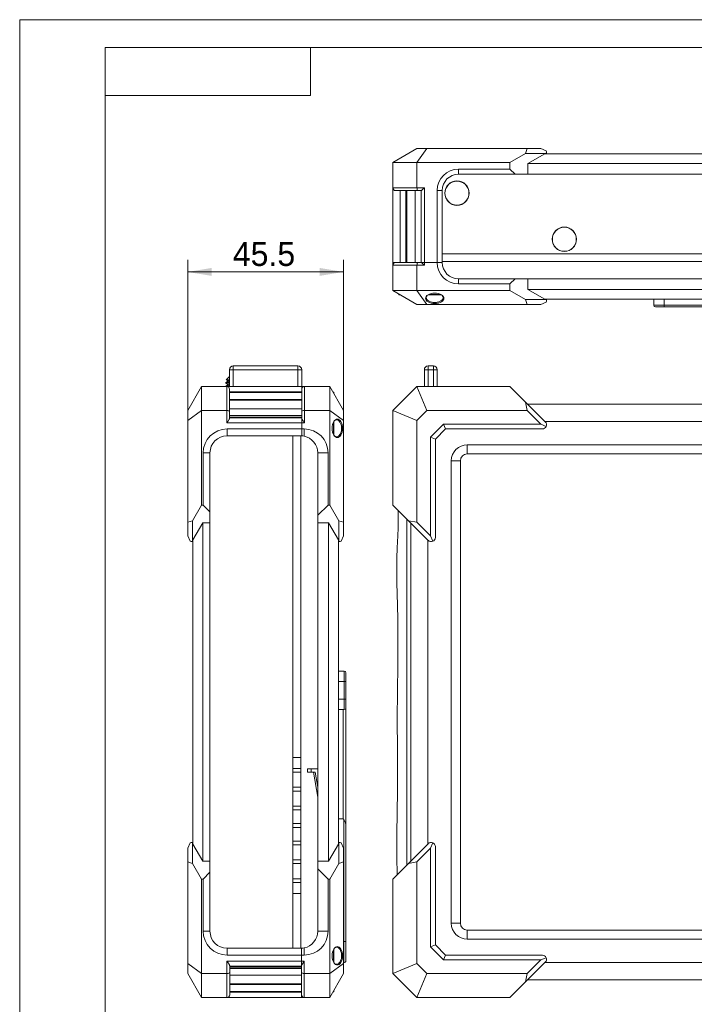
# Model space of a CAD drawing. Header units: millimetres. Extents: x 0 to 841, y 0 to 594.
# Tile 10 of 19: x 0 to 197, y 307 to 594. Entities that reach past the tile are written whole.
import ezdxf

# ---------------------------------------------------------------- set-up
doc = ezdxf.new("R2010")
doc.units = ezdxf.units.MM
doc.layers.get('0').update_dxf_attribs({"lineweight": 18})
for name, color, linetype, lineweight in [('30MM销_', 7, 'Continuous', 18), ('Default', 7, 'Continuous', 18), ('N-KL-280-PX2', 7, 'Continuous', 18), ('主壳R2R2鍑_PAR_1', 7, 'Continuous', 18), ('图框', 7, 'Continuous', 18), ('手带PX2_', 7, 'Continuous', 18), ('支撑板鏉块弶_閺俖', 7, 'Continuous', 18), ('支架固鍥哄畾鏉_', 7, 'Continuous', 18), ('正面保淇1', 7, 'Continuous', 18), ('电池仓3', 7, 'Continuous', 18), ('粗实线层', 7, 'Continuous', 18), ('背部螺母-数E_J(UP溇_', 7, 'Continuous', 18), ('背面D', 7, 'Continuous', 18), ('风道PX-2024-01', 7, 'Continuous', 18)]:
    doc.layers.add(name, color=color, linetype=linetype, lineweight=lineweight)
doc.styles.add('SEACAD_Arial', font='txt', dxfattribs={"width": 0.7})
doc.dimstyles.new('国标', dxfattribs={"dimtxt": 7, "dimasz": 7, "dimexe": 3.5, "dimexo": 0, "dimgap": 1.75, "dimtad": 1, "dimdsep": 46, "dimtxsty": 'SEACAD_Arial', "dimblk": '_CAXARROW', "dimcen": 3.5, "dimdle": 14, "dimadec": 1, "dimazin": 0, "dimtfac": 0.5, "dimtdec": 3, "dimtmove": 0, "dimatfit": 3, "dimfxl": 1, "dimtolj": 1, "dimarcsym": 0})

# ---------------------------------------------------------------- blocks, each defined once
blk = doc.blocks.new('SE1')
at = {"layer": '手带PX2_', "color": 7, "linetype": 'Continuous'}
blk.add_line((113.13, 448.25), (113.13, 347.19), dxfattribs=at)
blk.add_arc((459.35, 389.88), 349.06, 180.2302, 180.3378, dxfattribs=at)
for points, degree, knots in [([(110.53, 450.85), (110.53, 450.78), (110.53, 450.71), (110.69, 446.98), (110.41, 442.08), (110.13, 437.1), (110.15, 433.43), (110.15, 430.77), (110.33, 424.79), (110.48, 419.92), (110.51, 416.14), (110.57, 409.88), (110.39, 398.85), (110.26, 390.51), (110.37, 381.55), (110.47, 373.08), (110.31, 364.27), (110.11, 352.4), (110.24, 346.97), (110.26, 346.14), (110.34, 344.4)], 2, [0, 0, 0, 0.09821, 0.09821, 8.653091, 8.653091, 17.207973, 17.207973, 25.762854, 25.762854, 34.317736, 34.317736, 51.427499, 51.427499, 68.537261, 68.537261, 85.647024, 85.647024, 102.756787, 102.756787, 106.470835, 106.470835, 106.470835]), ([(110.3, 392.19), (110.3, 392.22), (110.3, 392.29), (110.3, 392.38), (110.3, 392.47), (110.3, 392.55), (110.31, 392.61), (110.31, 392.68), (110.31, 392.73), (110.31, 392.77), (110.31, 392.81), (110.31, 392.84), (110.31, 392.86), (110.31, 392.87), (110.31, 392.87), (110.31, 392.87)], 3, [0, 0, 0, 0, 0.0518538, 0.1038943, 0.1562999, 0.2092452, 0.2628996, 0.3174259, 0.3729791, 0.4297059, 0.4877442, 0.5472226, 0.6082606, 0.6709689, 0.6808195, 0.6808195, 0.6808195, 0.6808195])]:
    blk.add_open_spline(points, degree=degree, knots=knots, dxfattribs=at)
at = {"layer": '正面保淇1', "color": 7, "linetype": 'Continuous'}
for p, q in [((119.33, 491.81), (118.23, 491.81)), ((118.23, 486.91), (118.23, 491.81)), ((119.33, 491.81), (119.33, 492.91)), ((120.86, 492.91), (119.33, 492.91)), ((119.33, 486.91), (119.33, 491.81)), ((120.86, 491.81), (119.33, 491.81)), ((120.86, 492.91), (120.86, 491.81)), ((120.86, 491.81), (121.96, 491.81)), ((120.86, 486.91), (120.86, 491.81)), ((121.96, 486.91), (121.96, 491.81)), ((109.06, 479.91), (116.06, 486.91)), ((116.06, 486.91), (143.23, 486.91)), ((116.06, 486.91), (118.96, 479.91)), ((143.23, 486.91), (147.8, 482.34)), ((147.8, 482.34), (153.56, 476.58)), ((148.25, 479.91), (147.8, 482.34)), ((329.08, 481.72), (148.42, 481.72)), ((109.06, 479.91), (116.06, 477.01)), ((109.06, 452.32), (109.06, 479.91)), ((118.96, 479.91), (116.06, 477.01)), ((148.25, 479.91), (118.96, 479.91)), ((152.23, 475.93), (148.25, 479.91)), ((116.06, 477.01), (116.06, 447.3)), ((120.04, 472.11), (123.86, 475.93)), ((124.44, 474.53), (121.44, 471.53)), ((123.86, 475.93), (152.23, 475.93)), ((123.86, 475.93), (124.44, 474.53)), ((152.71, 474.53), (124.44, 474.53)), ((152.23, 475.93), (153.82, 475.27)), ((153.42, 476.72), (324.08, 476.72)), ((120.04, 443.31), (120.04, 472.11)), ((120.04, 472.11), (121.44, 471.53)), ((121.44, 471.53), (121.44, 442.83)), ((346.74, 469.87), (130.76, 469.87)), ((130.76, 469.87), (130.76, 467.22)), ((130.76, 467.22), (346.74, 467.22)), ((126.11, 465.22), (126.11, 330.22)), ((126.11, 465.22), (128.76, 465.22)), ((128.76, 330.22), (128.76, 465.22)), ((113.64, 447.74), (109.06, 452.32)), ((119.39, 441.98), (113.64, 447.74)), ((113.64, 447.74), (116.06, 447.3)), ((114.26, 348.31), (114.26, 447.12)), ((116.06, 447.3), (120.04, 443.31)), ((120.04, 443.31), (120.7, 441.72)), ((119.26, 442.12), (119.26, 353.31)), ((120.04, 352.12), (120.7, 353.71)), ((119.39, 353.45), (113.64, 347.7)), ((116.06, 348.14), (120.04, 352.12)), ((120.04, 352.12), (120.04, 323.33)), ((121.44, 323.91), (121.44, 352.61)), ((113.64, 347.7), (116.06, 348.14)), ((116.06, 318.43), (116.06, 348.14)), ((113.64, 347.7), (109.06, 343.12)), ((109.06, 343.12), (109.06, 315.53)), ((126.11, 330.22), (128.76, 330.22)), ((130.76, 328.22), (346.74, 328.22)), ((130.76, 325.57), (130.76, 328.22)), ((346.74, 325.57), (130.76, 325.57)), ((120.04, 323.33), (121.44, 323.91)), ((120.04, 323.33), (123.86, 319.51)), ((124.44, 320.91), (121.44, 323.91)), ((123.86, 319.51), (124.44, 320.91)), ((123.86, 319.51), (152.23, 319.51)), ((152.71, 320.91), (124.44, 320.91)), ((152.23, 319.51), (148.25, 315.53)), ((152.23, 319.51), (153.82, 320.17)), ((109.06, 315.53), (116.06, 318.43)), ((118.96, 315.53), (116.06, 318.43)), ((147.8, 313.1), (153.56, 318.86)), ((153.42, 318.72), (324.08, 318.72)), ((109.06, 315.53), (116.06, 308.53)), ((116.06, 308.53), (118.96, 315.53)), ((148.25, 315.53), (118.96, 315.53)), ((148.25, 315.53), (147.8, 313.1)), ((329.08, 313.72), (148.42, 313.72)), ((143.23, 308.53), (147.8, 313.1)), ((116.06, 308.53), (143.23, 308.53))]:
    blk.add_line(p, q, dxfattribs=at)
for centre, radius, start, end in [((119.33, 491.81), 1.1, 90, 180), ((120.86, 491.81), 1.1, 0, 90), ((152.71, 475.73), 1.2, 270, 337.5), ((152.71, 475.73), 1.2, 337.5, 45), ((130.76, 465.22), 4.65, 90, 180), ((130.76, 465.22), 2, 90, 180), ((120.24, 442.83), 1.2, 292.5, 0), ((120.24, 442.83), 1.2, 225, 292.5), ((120.24, 352.61), 1.2, 67.5, 135), ((120.24, 352.61), 1.2, 0, 67.5), ((130.76, 330.22), 4.65, 180, 270), ((130.76, 330.22), 2, 180, 270), ((152.71, 319.71), 1.2, 22.5, 90), ((152.71, 319.71), 1.2, 315, 22.5)]:
    blk.add_arc(centre, radius, start, end, dxfattribs=at)
blk = doc.blocks.new('SE2')
at = {"layer": '30MM销_', "color": 7, "linetype": 'Continuous'}
for p, q in [((113.09, 544.12), (113.09, 523.12)), ((115.59, 523.12), (115.59, 544.12))]:
    blk.add_line(p, q, dxfattribs=at)
at = {"layer": '主壳R2R2鍑_PAR_1', "color": 7, "linetype": 'Continuous'}
blk.add_line((354.04, 525.67), (123.46, 525.67), dxfattribs=at)
for centre, radius in [((127.76, 543.37), 3.57), ((127.76, 543.37), 3.5), ((159.13, 529.89), 3.57), ((159.13, 529.89), 3.5)]:
    blk.add_circle(centre, radius, dxfattribs=at)
at = {"layer": '支架固鍥哄畾鏉_', "color": 7, "linetype": 'Continuous'}
for p, q in [((185.26, 512.37), (185.26, 510.67)), ((188.26, 512.37), (188.26, 510.67)), ((185.26, 510.67), (188.26, 510.67)), ((185.76, 510.17), (188.26, 510.17)), ((188.26, 510.17), (188.26, 510.67)), ((188.26, 510.67), (202.66, 510.67)), ((188.26, 510.17), (202.16, 510.17))]:
    blk.add_line(p, q, dxfattribs=at)
blk.add_arc((185.76, 510.67), 0.5, 180, 270, dxfattribs=at)
at = {"layer": '正面保淇1', "color": 7, "linetype": 'Continuous'}
for p, q in [((109.06, 552.33), (116.06, 556.37)), ((118.96, 556.37), (116.06, 556.37)), ((116.06, 552.33), (118.96, 556.37)), ((148.25, 556.37), (118.96, 556.37)), ((143.23, 552.33), (147.8, 554.97)), ((148.25, 556.37), (147.8, 554.97)), ((147.8, 554.97), (153.56, 554.97)), ((152.23, 556.37), (148.25, 556.37)), ((153.42, 554.87), (148.42, 551.98)), ((152.23, 556.37), (153.82, 555.71)), ((153.42, 554.87), (324.08, 554.87)), ((153.56, 554.97), (153.56, 554.87)), ((153.91, 554.87), (153.91, 555.32)), ((109.06, 552.33), (116.06, 552.33)), ((109.06, 544.92), (109.06, 552.33)), ((116.06, 544.92), (116.06, 552.33)), ((116.06, 552.33), (143.23, 552.33)), ((143.23, 550.37), (143.23, 552.33)), ((329.08, 551.98), (148.42, 551.98)), ((148.42, 551.98), (148.42, 548.87)), ((128.16, 550.37), (143.23, 550.37)), ((128.16, 548.87), (128.16, 550.37)), ((144.73, 548.87), (143.23, 550.37)), ((144.73, 548.87), (128.16, 548.87)), ((144.73, 548.87), (148.42, 548.87)), ((329.08, 548.87), (148.42, 548.87)), ((109.06, 544.92), (116.06, 544.92)), ((109.06, 523.12), (109.06, 544.92)), ((109.86, 544.12), (116.39, 544.12)), ((111.15, 523.12), (111.15, 544.12)), ((112.79, 523.12), (112.79, 544.12)), ((118.23, 544.92), (116.06, 544.92)), ((117.34, 544.12), (116.39, 544.12)), ((117.33, 544.12), (117.33, 523.12)), ((118.23, 523.12), (118.23, 544.92)), ((121.96, 523.12), (121.96, 544.17)), ((123.46, 544.17), (121.96, 544.17)), ((123.46, 544.17), (123.46, 523.12)), ((109.86, 523.12), (109.06, 523.12)), ((117.34, 523.12), (118.23, 523.12)), ((118.23, 523.12), (121.96, 523.12)), ((121.96, 523.12), (123.46, 523.12))]:
    blk.add_line(p, q, dxfattribs=at)
for centre, radius, start, end in [((128.16, 544.17), 6.2, 90, 180), ((128.16, 544.17), 4.7, 90, 180), ((109.86, 544.92), 0.8, 180, 270)]:
    blk.add_arc(centre, radius, start, end, dxfattribs=at)
for centre, major_axis, start_param, end_param in [((152.71, 556.17), (-1.11, 1.11), 2.748894, 3.926991), ((116.39, 544.92), (0, -0.8), 4.712389, 6.283185)]:
    blk.add_ellipse(centre, major_axis=major_axis, ratio=0.414214, start_param=start_param, end_param=end_param, dxfattribs=at)
blk.add_open_spline([(117.34, 544.12), (117.35, 544.13), (117.39, 544.14), (117.51, 544.24), (117.68, 544.4), (117.93, 544.63), (118.12, 544.81), (118.23, 544.92)], degree=3, knots=[0, 0, 0, 0, 0.172261, 0.370251, 0.601, 0.837806, 1.202098, 1.202098, 1.202098, 1.202098], dxfattribs=at)
at = {"layer": '电池仓3', "color": 7, "linetype": 'Continuous'}
blk.add_line((123.46, 523.37), (272.92, 523.37), dxfattribs=at)
at = {"layer": '背部螺母-数E_J(UP溇_', "color": 7, "linetype": 'Continuous'}
for p, q in [((110.73, 513.95), (110.73, 513.82)), ((110.73, 513.82), (110.95, 513.82)), ((110.83, 513.72), (111.13, 513.72)), ((119.32, 513.72), (123.2, 513.72)), ((119.52, 513.82), (123, 513.82))]:
    blk.add_line(p, q, dxfattribs=at)
blk.add_arc((110.83, 513.82), 0.1, 180, 270, dxfattribs=at)
at = {"layer": '背面D', "color": 7, "linetype": 'Continuous'}
for p, q in [((109.06, 523.12), (109.86, 523.12)), ((109.06, 522.32), (109.06, 523.12)), ((109.06, 522.32), (116.06, 522.32)), ((109.06, 522.32), (109.06, 514.91)), ((109.86, 523.12), (116.39, 523.12)), ((116.06, 522.32), (118.23, 522.32)), ((116.06, 522.32), (116.06, 514.91)), ((116.39, 523.12), (117.34, 523.12)), ((117.34, 523.12), (118.23, 523.12)), ((118.23, 523.12), (121.96, 523.12)), ((118.23, 523.12), (118.23, 522.32)), ((121.96, 523.12), (123.46, 523.12)), ((121.96, 523.07), (121.96, 523.12)), ((123.46, 523.07), (121.96, 523.07)), ((123.46, 523.12), (123.46, 523.07)), ((128.16, 518.37), (144.73, 518.37)), ((128.16, 518.37), (128.16, 516.87)), ((143.23, 516.87), (144.73, 518.37)), ((144.73, 518.37), (148.42, 518.37)), ((148.42, 518.37), (329.08, 518.37)), ((148.42, 515.26), (148.42, 518.37)), ((109.06, 514.91), (116.06, 510.87)), ((109.06, 514.91), (116.06, 514.91)), ((116.06, 514.91), (118.96, 510.87)), ((116.06, 514.91), (143.23, 514.91)), ((143.23, 516.87), (128.16, 516.87)), ((143.23, 516.87), (143.23, 514.91)), ((143.23, 514.91), (147.8, 512.27)), ((148.42, 515.26), (329.08, 515.26)), ((153.42, 512.37), (148.42, 515.26)), ((147.8, 512.27), (153.56, 512.27)), ((148.25, 510.87), (147.8, 512.27)), ((324.08, 512.37), (153.42, 512.37)), ((153.56, 512.27), (153.56, 512.37)), ((153.91, 511.92), (153.91, 512.37)), ((118.96, 510.87), (116.06, 510.87)), ((148.25, 510.87), (118.96, 510.87)), ((152.23, 510.87), (148.25, 510.87)), ((152.23, 510.87), (153.82, 511.53))]:
    blk.add_line(p, q, dxfattribs=at)
for centre, radius, start, end in [((109.86, 522.32), 0.8, 90, 180), ((112.74, 517.08), 7.59, 43.6544, 52.725), ((128.16, 523.07), 6.2, 180, 270), ((128.16, 523.07), 4.7, 180, 270)]:
    blk.add_arc(centre, radius, start, end, dxfattribs=at)
for centre, major_axis, start_param, end_param in [((116.39, 522.32), (0, -0.8), 3.141593, 4.712389), ((152.71, 511.07), (-1.11, -1.11), 2.356194, 3.534292)]:
    blk.add_ellipse(centre, major_axis=major_axis, ratio=0.414214, start_param=start_param, end_param=end_param, dxfattribs=at)
for points, knots in [([(121.26, 511.13), (120.5, 511.13), (119.77, 511.33), (118.82, 511.91), (118.58, 512.29), (118.58, 513.03), (118.82, 513.41), (119.77, 513.99), (120.5, 514.19), (122.02, 514.19), (122.76, 513.99), (123.7, 513.41), (123.94, 513.03), (123.94, 512.29), (123.7, 511.91), (122.76, 511.33), (122.02, 511.13), (121.26, 511.13)], [0, 0, 0, 0, 1.67204, 1.67204, 3.34408, 3.34408, 5.01612, 5.01612, 6.68816, 6.68816, 8.360201, 8.360201, 10.032241, 10.032241, 11.704281, 11.704281, 13.376321, 13.376321, 13.376321, 13.376321]), ([(119.04, 513.51), (119.03, 513.5), (118.86, 513.3), (118.72, 512.92), (118.91, 512.35), (119.41, 511.88), (120.23, 511.52), (120.92, 511.43), (121.26, 511.43)], [0, 0, 0, 0, 0.024801, 0.914599, 1.635359, 2.373046, 3.095574, 3.809127, 3.809127, 3.809127, 3.809127]), ([(121.26, 511.43), (121.6, 511.43), (122.29, 511.52), (123.11, 511.88), (123.62, 512.35), (123.73, 512.71), (123.74, 513.1), (123.65, 513.31), (123.48, 513.51)], [0, 0, 0, 0, 0.717727, 1.440546, 2.182268, 2.922086, 2.931682, 3.81038, 3.81038, 3.81038, 3.81038])]:
    blk.add_open_spline(points, degree=3, knots=knots, dxfattribs=at)
blk = doc.blocks.new('SE3')
at = {"layer": '30MM销_', "color": 7, "linetype": 'Continuous'}
for p, q in [((82.41, 482.88), (61.31, 482.88)), ((61.31, 480.38), (82.41, 480.38)), ((82.36, 315.06), (61.36, 315.06)), ((61.36, 312.56), (82.36, 312.56))]:
    blk.add_line(p, q, dxfattribs=at)
at = {"layer": 'N-KL-280-PX2', "color": 7, "linetype": 'Continuous'}
for p, q in [((61.31, 489.87), (60.34, 488.89)), ((60.35, 488.88), (60.74, 488.65)), ((60.74, 488.66), (60.74, 488.37)), ((60.75, 488.37), (60.21, 488.06)), ((60.21, 488.05), (60.21, 487.9)), ((60.21, 487.9), (60.74, 487.59)), ((60.75, 487.31), (60.21, 487)), ((60.21, 487), (60.21, 486.91)), ((60.74, 487.59), (60.74, 487.31))]:
    blk.add_line(p, q, dxfattribs=at)
for points in [[(60.34, 488.88), (60.36, 488.9), (60.7, 488.92), (61.3, 488.94)], [(60.5, 486.89), (60.53, 486.89), (60.55, 486.9), (60.58, 486.9)], [(61.3, 487.66), (60.94, 487.63), (60.75, 487.61), (60.74, 487.59)], [(60.75, 488.37), (60.78, 488.39), (60.97, 488.41), (61.3, 488.43)]]:
    blk.add_open_spline(points, degree=3, dxfattribs=at)
for points, knots in [([(61.3, 488.72), (61.21, 488.72), (61.03, 488.7), (60.84, 488.69), (60.76, 488.67), (60.74, 488.66), (60.74, 488.66)], [0, 0, 0, 0, 0.1398308, 0.3080546, 0.476307, 0.5628386, 0.5628386, 0.5628386, 0.5628386]), ([(61.29, 488.14), (61.27, 488.14), (61.15, 488.14), (60.95, 488.13), (60.73, 488.12), (60.54, 488.1), (60.4, 488.09), (60.29, 488.08), (60.23, 488.07), (60.21, 488.06), (60.21, 488.06), (60.21, 488.05)], [0, 0, 0, 0, 0.035089, 0.186181, 0.335619, 0.483404, 0.629536, 0.774014, 0.916839, 1.058009, 1.091158, 1.091158, 1.091158, 1.091158]), ([(60.21, 487.9), (60.21, 487.91), (60.25, 487.93), (60.65, 487.96), (61.25, 487.99), (61.3, 487.99)], [0, 0, 0, 0, 0.140777, 1.023828, 1.101634, 1.101634, 1.101634, 1.101634]), ([(61.3, 487.09), (61.21, 487.08), (60.54, 487.05), (60.21, 487.02), (60.21, 487)], [0, 0, 0, 0, 0.136472, 1.095209, 1.095209, 1.095209, 1.095209]), ([(60.75, 487.31), (60.77, 487.33), (60.92, 487.35), (61.21, 487.37), (61.29, 487.37)], [0, 0, 0, 0, 0.4059412, 0.549454, 0.549454, 0.549454, 0.549454]), ([(60.81, 486.91), (60.81, 486.91), (60.95, 486.92), (61.12, 486.93), (61.3, 486.93)], [0, 0, 0, 0, 0.0100817, 0.4904151, 0.4904151, 0.4904151, 0.4904151])]:
    blk.add_open_spline(points, degree=3, knots=knots, dxfattribs=at)
at = {"layer": '主壳R2R2鍑_PAR_1', "color": 7, "linetype": 'Continuous'}
for p, q in [((79.81, 472.52), (79.81, 322.92)), ((82.11, 322.92), (82.11, 472.52)), ((79.81, 378.62), (82.11, 378.62)), ((79.81, 375.42), (82.11, 375.42)), ((82.11, 374.32), (79.81, 374.32)), ((84.11, 374.31), (84.11, 375.31)), ((84.11, 375.31), (87.11, 375.31)), ((84.11, 374.31), (85.84, 374.31)), ((86.34, 374.31), (85.84, 374.31)), ((87.11, 367.08), (85.84, 374.31)), ((87.11, 369.96), (86.34, 374.31)), ((82.11, 369.92), (79.81, 369.92)), ((79.81, 368.82), (82.11, 368.82)), ((82.11, 364.42), (79.81, 364.42)), ((79.81, 363.32), (82.11, 363.32)), ((79.81, 359.32), (82.11, 359.32)), ((82.11, 358.22), (79.81, 358.22)), ((82.11, 354.22), (79.81, 354.22)), ((79.81, 353.12), (82.11, 353.12)), ((82.11, 348.72), (79.81, 348.72)), ((79.81, 347.62), (82.11, 347.62)), ((79.81, 343.22), (82.11, 343.22)), ((82.11, 342.12), (79.81, 342.12)), ((82.11, 338.92), (79.81, 338.92))]:
    blk.add_line(p, q, dxfattribs=at)
at = {"layer": '手带PX2_', "color": 7, "linetype": 'Continuous'}
blk.add_line((85.17, 374.31), (85.17, 375.31), dxfattribs=at)
at = {"layer": '支撑板鏉块弶_閺俖', "color": 7, "linetype": 'Continuous'}
for p, q in [((94.51, 360.71), (94.51, 392.62)), ((95.31, 358.99), (95.31, 393.12)), ((93.11, 360.71), (94.51, 360.71)), ((94.71, 360.49), (94.71, 324.93)), ((95.31, 324.99), (95.31, 358.99)), ((94.61, 324.93), (94.71, 324.93)), ((94.71, 318.72), (94.71, 324.93)), ((95.31, 319.32), (95.31, 324.99)), ((94.71, 318.72), (94.61, 318.72))]:
    blk.add_line(p, q, dxfattribs=at)
blk.add_arc((94.71, 319.32), 0.6, 270, 0, dxfattribs=at)
for centre, major_axis, ratio, start_param, end_param in [((94.51, 353.69), (0, 7.02), 0.113936, 6.030505, 6.283185), ((94.71, 324.99), (-0.6, 0), 0.113203, 1.570796, 3.141593)]:
    blk.add_ellipse(centre, major_axis=major_axis, ratio=ratio, start_param=start_param, end_param=end_param, dxfattribs=at)
blk.add_open_spline([(94.71, 360.49), (94.77, 360.36), (94.9, 360.08), (95.09, 359.72), (95.26, 359.36), (95.29, 359.13), (95.31, 358.99)], degree=3, knots=[0, 0, 0, 0, 0.394579, 0.810812, 1.147502, 1.625785, 1.625785, 1.625785, 1.625785], dxfattribs=at)
at = {"layer": '支架固鍥哄畾鏉_', "color": 7, "linetype": 'Continuous'}
for p, q in [((93.11, 403.82), (94.81, 403.82)), ((94.81, 400.82), (94.81, 403.82)), ((95.31, 400.82), (95.31, 403.32)), ((93.11, 400.82), (94.81, 400.82)), ((95.31, 400.82), (94.81, 400.82)), ((94.81, 395.62), (94.81, 400.82)), ((95.31, 395.62), (95.31, 400.82)), ((93.11, 395.62), (94.81, 395.62)), ((95.31, 395.62), (94.81, 395.62)), ((94.81, 392.62), (94.81, 395.62)), ((95.31, 393.12), (95.31, 395.62)), ((93.11, 392.62), (94.81, 392.62))]:
    blk.add_line(p, q, dxfattribs=at)
for centre, start, end in [((94.81, 403.32), 0, 90), ((94.81, 393.12), 270, 0)]:
    blk.add_arc(centre, 0.5, start, end, dxfattribs=at)
at = {"layer": '正面保淇1', "color": 7, "linetype": 'Continuous'}
for p, q in [((61.31, 491.81), (62.41, 491.81)), ((61.31, 486.91), (61.31, 491.81)), ((62.41, 491.81), (62.41, 492.91)), ((62.41, 492.91), (81.31, 492.91)), ((62.41, 486.91), (62.41, 491.81)), ((62.41, 491.81), (81.31, 491.81)), ((81.31, 491.81), (81.31, 492.91)), ((81.31, 491.81), (82.41, 491.81)), ((81.31, 486.91), (81.31, 491.81)), ((82.41, 486.91), (82.41, 491.81)), ((53.15, 486.91), (49.11, 479.91)), ((60.51, 486.91), (53.15, 486.91)), ((53.15, 479.91), (53.15, 486.91)), ((60.51, 479.91), (60.51, 486.91)), ((62.41, 486.91), (60.51, 486.91)), ((61.31, 479.58), (61.31, 486.11)), ((62.41, 486.91), (81.31, 486.91)), ((81.31, 486.91), (82.41, 486.91)), ((82.41, 486.11), (82.41, 486.91)), ((61.31, 485.37), (82.41, 485.37)), ((61.31, 485.14), (82.41, 485.14)), ((82.41, 483.1), (61.31, 483.1)), ((49.11, 479.91), (49.11, 477.01)), ((53.15, 479.91), (49.11, 477.01)), ((60.51, 479.91), (53.15, 479.91)), ((53.15, 452.32), (53.15, 479.91)), ((60.51, 476.29), (60.51, 479.91)), ((61.31, 477.62), (61.31, 479.58)), ((82.41, 478.42), (61.31, 478.42)), ((82.41, 477.98), (61.31, 477.98)), ((82.41, 477.79), (61.31, 477.79)), ((82.41, 477.62), (82.41, 476.29)), ((49.11, 477.01), (49.11, 447.3)), ((82.41, 476.29), (60.51, 476.29)), ((60.6, 472.52), (60.6, 474.52)), ((60.6, 474.52), (82.41, 474.52)), ((82.41, 474.52), (82.41, 476.29)), ((82.41, 474.52), (82.41, 472.52)), ((82.41, 472.52), (60.6, 472.52)), ((55.6, 467.52), (53.6, 467.52)), ((53.6, 467.52), (53.6, 452.32)), ((55.6, 450.32), (55.6, 467.52)), ((50.51, 447.74), (53.15, 452.32)), ((53.6, 452.32), (53.15, 452.32)), ((53.6, 452.32), (55.6, 450.32)), ((55.6, 447.12), (55.6, 450.32)), ((50.51, 447.74), (49.11, 447.3)), ((49.11, 447.3), (49.11, 443.31)), ((50.51, 441.98), (50.51, 447.74)), ((53.49, 447.12), (50.61, 442.12)), ((53.49, 348.31), (53.49, 447.12)), ((53.49, 447.12), (55.6, 447.12)), ((55.6, 447.12), (55.6, 348.31)), ((49.11, 443.31), (49.77, 441.72)), ((50.16, 441.63), (50.61, 441.63)), ((50.61, 441.98), (50.51, 441.98)), ((50.61, 442.12), (50.61, 353.31)), ((49.11, 352.12), (49.77, 353.71)), ((50.61, 353.81), (50.16, 353.81)), ((49.11, 348.14), (49.11, 352.12)), ((50.61, 353.45), (50.51, 353.45)), ((50.51, 353.45), (50.51, 347.7)), ((53.49, 348.31), (50.61, 353.31)), ((49.11, 318.43), (49.11, 348.14)), ((50.51, 347.7), (49.11, 348.14)), ((53.49, 348.31), (55.6, 348.31)), ((55.6, 348.31), (55.6, 345.12)), ((50.51, 347.7), (53.15, 343.12)), ((53.6, 343.12), (55.6, 345.12)), ((55.6, 345.12), (55.6, 327.92)), ((53.6, 343.12), (53.15, 343.12)), ((53.15, 343.12), (53.15, 315.53)), ((53.6, 327.92), (53.6, 343.12)), ((55.6, 327.92), (53.6, 327.92)), ((60.6, 322.92), (60.6, 320.92)), ((82.36, 322.92), (60.6, 322.92)), ((82.36, 322.92), (82.36, 320.92)), ((60.56, 319.15), (60.56, 315.53)), ((82.36, 319.15), (60.56, 319.15)), ((60.6, 320.92), (82.36, 320.92)), ((82.36, 319.15), (82.36, 320.92)), ((82.36, 317.82), (82.36, 319.15)), ((49.11, 315.53), (49.11, 318.43)), ((53.15, 315.53), (49.11, 318.43)), ((61.36, 317.82), (61.36, 315.86)), ((61.36, 317.65), (82.36, 317.65)), ((82.36, 317.45), (61.36, 317.45)), ((61.36, 317.02), (82.36, 317.02)), ((53.15, 308.53), (49.11, 315.53)), ((53.15, 315.53), (53.15, 308.53)), ((60.56, 315.53), (53.15, 315.53)), ((60.56, 315.53), (60.56, 308.53)), ((61.36, 315.86), (61.36, 309.33)), ((82.36, 312.34), (61.36, 312.34)), ((60.56, 308.53), (53.15, 308.53)), ((60.56, 308.53), (82.36, 308.53)), ((61.36, 310.3), (82.36, 310.3)), ((61.36, 310.06), (82.36, 310.06)), ((82.36, 309.33), (82.36, 308.53))]:
    blk.add_line(p, q, dxfattribs=at)
for centre, radius, start, end in [((62.41, 491.81), 1.1, 90, 180), ((81.31, 491.81), 1.1, 0, 90), ((60.51, 486.11), 0.8, 0, 90), ((60.6, 467.52), 7, 90, 180), ((60.6, 467.52), 5, 90, 180), ((60.6, 327.92), 7, 180, 270), ((60.6, 327.92), 5, 180, 270), ((60.56, 309.33), 0.8, 270, 360)]:
    blk.add_arc(centre, radius, start, end, dxfattribs=at)
for centre, major_axis, start_param, end_param in [((60.51, 479.58), (0.8, 0), 0, 1.570796), ((49.31, 442.83), (-1.11, 1.11), 2.356194, 3.534292), ((49.31, 352.61), (-1.11, -1.11), 2.748894, 3.926991), ((60.56, 315.86), (-0.8, 0), 1.570796, 3.141593)]:
    blk.add_ellipse(centre, major_axis=major_axis, ratio=0.414214, start_param=start_param, end_param=end_param, dxfattribs=at)
for points, knots in [([(60.51, 476.29), (60.58, 476.4), (60.72, 476.58), (60.9, 476.83), (61.07, 477.09), (61.26, 477.37), (61.29, 477.54), (61.31, 477.62)], [0, 0, 0, 0, 0.333412, 0.593857, 0.781426, 1.215598, 1.560454, 1.560454, 1.560454, 1.560454]), ([(61.36, 317.82), (61.35, 317.87), (61.34, 317.96), (61.23, 318.17), (61.08, 318.42), (60.85, 318.75), (60.67, 319), (60.56, 319.15)], [0, 0, 0, 0, 0.22137, 0.480557, 0.7812, 1.08938, 1.561333, 1.561333, 1.561333, 1.561333])]:
    blk.add_open_spline(points, degree=3, knots=knots, dxfattribs=at)
at = {"layer": '背部螺母-数E_J(UP溇_', "color": 7, "linetype": 'Continuous'}
for p, q in [((91.66, 485.26), (91.52, 485.26)), ((91.66, 485.26), (91.66, 485.02)), ((91.76, 485.16), (91.76, 484.84)), ((91.66, 476.46), (91.66, 472.98)), ((91.76, 476.65), (91.76, 472.77)), ((91.66, 322.48), (91.66, 318.99)), ((91.76, 322.66), (91.76, 318.78)), ((91.76, 310.59), (91.76, 310.28)), ((91.52, 310.18), (91.66, 310.18)), ((91.52, 310.18), (91.66, 310.18)), ((91.66, 310.42), (91.66, 310.18)), ((91.66, 310.18), (91.66, 310.18)), ((91.76, 310.28), (91.76, 310.28))]:
    blk.add_line(p, q, dxfattribs=at)
for centre, start, end in [((91.66, 485.16), 0, 90), ((91.66, 310.28), 270, 0), ((91.66, 310.28), 270, 0)]:
    blk.add_arc(centre, 0.1, start, end, dxfattribs=at)
at = {"layer": '背面D', "color": 7, "linetype": 'Continuous'}
for p, q in [((82.41, 486.11), (82.41, 486.91)), ((83.21, 486.91), (82.41, 486.91)), ((82.41, 479.58), (82.41, 486.11)), ((83.21, 479.91), (83.21, 486.91)), ((83.21, 486.91), (90.57, 486.91)), ((90.57, 486.91), (94.61, 479.91)), ((90.57, 479.91), (90.57, 486.91)), ((82.41, 477.62), (82.41, 479.58)), ((82.41, 476.29), (82.41, 477.62)), ((83.21, 476.29), (83.21, 479.91)), ((83.21, 479.91), (90.57, 479.91)), ((90.57, 479.91), (94.61, 477.01)), ((90.57, 452.32), (90.57, 479.91)), ((94.61, 479.91), (94.61, 477.01)), ((82.41, 474.52), (82.41, 476.29)), ((83.21, 476.29), (82.41, 476.29)), ((82.41, 474.52), (82.41, 472.51)), ((82.41, 474.52), (83.11, 474.52)), ((83.11, 472.42), (83.11, 474.52)), ((94.61, 477.01), (94.61, 447.3)), ((87.11, 449.32), (87.11, 467.52)), ((87.11, 467.52), (90.11, 467.52)), ((90.11, 467.52), (90.11, 452.32)), ((90.11, 452.32), (87.11, 449.32)), ((90.11, 452.32), (90.57, 452.32)), ((93.21, 447.74), (90.57, 452.32)), ((87.11, 447.12), (87.11, 449.32)), ((87.11, 348.31), (87.11, 447.12)), ((90.22, 447.12), (87.11, 447.12)), ((90.22, 447.12), (90.22, 348.31)), ((90.22, 447.12), (93.11, 442.12)), ((93.21, 441.98), (93.21, 447.74)), ((93.21, 447.74), (94.61, 447.3)), ((94.61, 447.3), (94.61, 443.31)), ((94.61, 443.31), (93.95, 441.72)), ((93.11, 353.31), (93.11, 442.12)), ((93.11, 441.98), (93.21, 441.98)), ((93.11, 441.63), (93.56, 441.63)), ((93.56, 353.81), (93.11, 353.81)), ((94.61, 352.12), (93.95, 353.71)), ((90.22, 348.31), (93.11, 353.31)), ((93.11, 353.45), (93.21, 353.45)), ((93.21, 353.45), (93.21, 347.7)), ((94.61, 348.14), (94.61, 352.12)), ((87.11, 348.31), (87.11, 346.12)), ((90.22, 348.31), (87.11, 348.31)), ((93.21, 347.7), (94.61, 348.14)), ((94.61, 318.43), (94.61, 348.14)), ((87.11, 346.12), (87.11, 327.92)), ((90.11, 343.12), (87.11, 346.12)), ((93.21, 347.7), (90.57, 343.12)), ((90.11, 343.12), (90.57, 343.12)), ((90.11, 327.92), (90.11, 343.12)), ((90.57, 343.12), (90.57, 315.53)), ((87.11, 327.92), (90.11, 327.92)), ((82.36, 322.92), (82.36, 320.92)), ((83.11, 323.02), (83.11, 320.92)), ((82.36, 319.15), (82.36, 320.92)), ((82.36, 320.92), (83.11, 320.92)), ((82.36, 317.82), (82.36, 319.15)), ((83.16, 319.15), (82.36, 319.15)), ((83.16, 319.15), (83.16, 315.53)), ((82.36, 317.82), (82.36, 315.86)), ((90.57, 315.53), (94.61, 318.43)), ((94.61, 315.53), (94.61, 318.43)), ((82.36, 315.86), (82.36, 309.33)), ((83.16, 315.53), (83.16, 308.53)), ((83.16, 315.53), (90.57, 315.53)), ((90.57, 315.53), (90.57, 308.53)), ((90.57, 308.53), (94.61, 315.53)), ((82.36, 308.53), (82.36, 309.33)), ((82.36, 308.53), (83.16, 308.53)), ((83.16, 308.53), (90.57, 308.53))]:
    blk.add_line(p, q, dxfattribs=at)
for centre, radius, start, end in [((83.21, 486.11), 0.8, 90, 180), ((83.11, 467.52), 7, 360, 90), ((82.11, 467.52), 5, 78.463, 86.5899), ((82.11, 467.52), 5, 0, 78.463), ((82.11, 327.92), 5, 281.537, 360), ((83.11, 327.92), 7, 270, 0), ((82.11, 327.92), 5, 272.8363, 281.537), ((83.16, 309.33), 0.8, 180, 270)]:
    blk.add_arc(centre, radius, start, end, dxfattribs=at)
for centre, major_axis, start_param, end_param in [((83.21, 479.58), (0.8, 0), 1.570796, 3.141593), ((94.41, 442.83), (1.11, 1.11), 2.748894, 3.926991), ((94.41, 352.61), (1.11, -1.11), 2.356194, 3.534292), ((83.16, 315.86), (-0.8, 0), 0, 1.570796)]:
    blk.add_ellipse(centre, major_axis=major_axis, ratio=0.414214, start_param=start_param, end_param=end_param, dxfattribs=at)
for points, knots in [([(82.41, 477.62), (82.41, 477.57), (82.43, 477.47), (82.53, 477.27), (82.69, 477.02), (82.92, 476.69), (83.1, 476.44), (83.21, 476.29)], [0, 0, 0, 0, 0.22137, 0.480557, 0.7812, 1.08938, 1.561333, 1.561333, 1.561333, 1.561333]), ([(94.35, 474.71), (94.35, 473.95), (94.15, 473.22), (93.56, 472.27), (93.19, 472.03), (92.44, 472.03), (92.07, 472.27), (91.49, 473.22), (91.29, 473.95), (91.29, 475.47), (91.49, 476.21), (92.07, 477.15), (92.44, 477.39), (93.19, 477.39), (93.56, 477.15), (94.15, 476.21), (94.35, 475.47), (94.35, 474.71)], [0, 0, 0, 0, 1.67204, 1.67204, 3.34408, 3.34408, 5.01612, 5.01612, 6.68816, 6.68816, 8.360201, 8.360201, 10.032241, 10.032241, 11.704281, 11.704281, 13.376321, 13.376321, 13.376321, 13.376321]), ([(94.05, 474.71), (94.05, 474.71), (94.05, 475.06), (93.96, 475.76), (93.59, 476.57), (93.12, 477.07), (92.59, 477.24), (92.21, 477.12), (92.01, 476.98), (91.98, 476.95)], [0, 0, 0, 0, 0.000076, 0.725321, 1.453111, 2.185076, 2.911939, 3.654238, 3.790428, 3.790428, 3.790428, 3.790428]), ([(91.98, 472.48), (92.01, 472.45), (92.21, 472.3), (92.59, 472.18), (93.12, 472.35), (93.53, 472.78), (93.78, 473.27), (93.93, 473.71), (94.03, 474.19), (94.04, 474.54), (94.05, 474.71)], [0, 0, 0, 0, 0.143351, 0.885166, 1.613191, 2.340141, 2.740458, 3.068331, 3.441528, 3.800651, 3.800651, 3.800651, 3.800651]), ([(94.35, 320.73), (94.35, 321.49), (94.15, 322.22), (93.56, 323.16), (93.19, 323.4), (92.44, 323.4), (92.07, 323.16), (91.49, 322.22), (91.29, 321.49), (91.29, 319.96), (91.49, 319.23), (92.07, 318.29), (92.44, 318.05), (93.19, 318.05), (93.56, 318.29), (94.15, 319.23), (94.35, 319.96), (94.35, 320.73)], [0, 0, 0, 0, 1.67204, 1.67204, 3.34408, 3.34408, 5.01612, 5.01612, 6.68816, 6.68816, 8.360201, 8.360201, 10.032241, 10.032241, 11.704281, 11.704281, 13.376321, 13.376321, 13.376321, 13.376321]), ([(94.05, 320.73), (94.05, 321.07), (93.96, 321.77), (93.6, 322.58), (93.13, 323.08), (92.59, 323.26), (92.21, 323.14), (92.01, 322.99), (91.98, 322.96)], [0, 0, 0, 0, 0.72238, 1.443115, 2.178269, 2.904186, 3.660916, 3.79425, 3.79425, 3.79425, 3.79425]), ([(83.16, 319.15), (83.08, 319.04), (82.94, 318.85), (82.77, 318.61), (82.59, 318.34), (82.41, 318.06), (82.37, 317.9), (82.36, 317.82)], [0, 0, 0, 0, 0.333412, 0.593857, 0.781426, 1.215598, 1.560454, 1.560454, 1.560454, 1.560454]), ([(91.98, 318.49), (92.01, 318.46), (92.21, 318.31), (92.59, 318.19), (93.13, 318.37), (93.6, 318.88), (93.96, 319.69), (94.05, 320.38), (94.05, 320.73)], [0, 0, 0, 0, 0.133343, 0.884261, 1.610897, 2.349423, 3.074362, 3.789891, 3.789891, 3.789891, 3.789891])]:
    blk.add_open_spline(points, degree=3, knots=knots, dxfattribs=at)
at = {"layer": '风道PX-2024-01', "color": 7, "linetype": 'Continuous'}
blk.add_line((82.11, 359.32), (79.81, 359.32), dxfattribs=at)
blk = doc.blocks.new('*X26')
at = {"layer": 'Default', "linetype": 'Continuous'}
for points in [[(56.11, 521.53), (49.11, 520.36), (56.11, 519.2)], [(87.61, 521.53), (87.61, 519.2), (94.61, 520.36)]]:
    blk.add_hatch(color=7, dxfattribs=at).paths.add_polyline_path(points, flags=0)
at = {"layer": 'Default', "color": 7, "linetype": 'Continuous'}
for p, q in [((49.11, 477.01), (49.11, 523.86)), ((94.61, 477.01), (94.61, 523.86)), ((49.11, 520.36), (94.61, 520.36))]:
    blk.add_line(p, q, dxfattribs=at)
at = {"layer": 'Default', "color": 7, "linetype": 'Continuous', "insert": (62.27, 529.11), "char_height": 7, "width": 37.0274, "attachment_point": 1, "style": 'SEACAD_Arial'}
blk.add_mtext('{\\W1;45.5}', dxfattribs=at)
blk = doc.blocks.new('_CAXARROW')
blk.add_hatch(color=0).paths.add_polyline_path([(0, 0), (-1, 0.125), (-1, -0.125)], flags=0)

msp = doc.modelspace()

# ---------------------------------------------------------------- linework, layer by layer
at = {"layer": 'Default', "color": 7, "linetype": 'Continuous'}
for p, q in [((841, 594), (0, 594)), ((0, 594), (0, 0))]:
    msp.add_line(p, q, dxfattribs=at)
at = {"layer": '图框', "color": 7, "linetype": 'Continuous'}
for p, q in [((25.004, 9.969), (25.004, 585.892)), ((25.004, 585.892), (831.004, 585.892))]:
    msp.add_line(p, q, dxfattribs=at)
at = {"layer": '粗实线层', "color": 7, "linetype": 'Continuous'}
for p, q in [((85.004, 571.892), (85.004, 585.892)), ((25.004, 571.892), (85.004, 571.892))]:
    msp.add_line(p, q, dxfattribs=at)

# ---------------------------------------------------------------- block references
at = {"layer": 'Default'}
for name in ['SE2', 'SE3', 'SE1']:
    msp.add_blockref(name, (0, 0), dxfattribs=at)

# ---------------------------------------------------------------- dimensions: what is measured, and where the dimension line sits
at = {"layer": 'Default', "color": 7, "linetype": 'Continuous'}
dim = msp.add_linear_dim(base=(94.607, 520.365), p1=(49.107, 477.012), p2=(94.607, 477.012), dimstyle='国标', override={"dimsah": 1}, dxfattribs=at)
dim.commit()
dim.dimension.update_dxf_attribs({"geometry": '*X26', "text_midpoint": (71.857, 520.365), "dimtype": 160})

doc.saveas('drawing.dxf')
